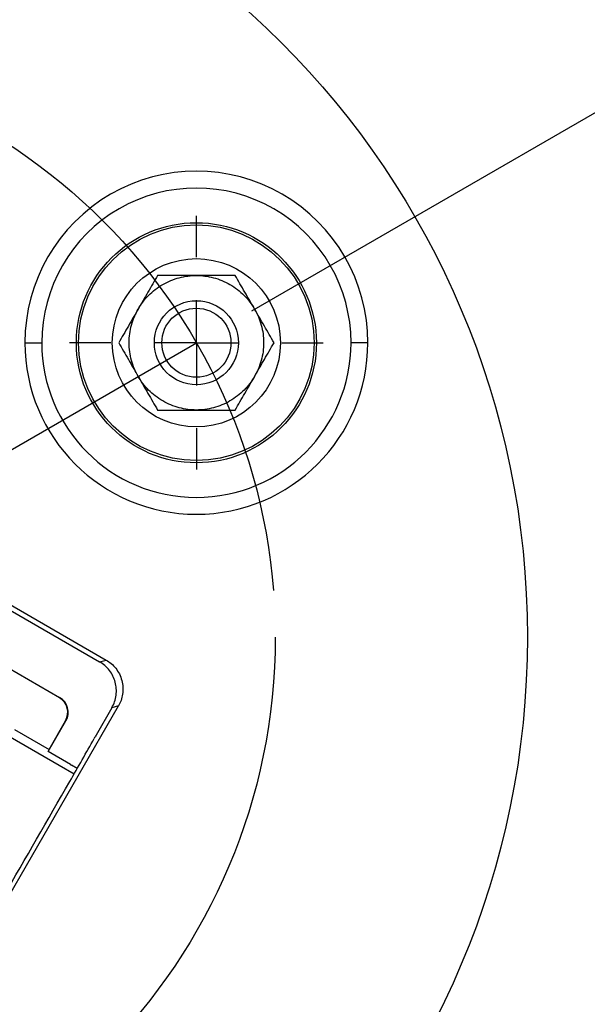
# Model space of a CAD drawing. Header units: millimetres. Extents: x 19 to 819, y 19 to 629.
# Tile 12 of 16: x 203 to 237, y 196 to 255. Entities that reach past the tile are written whole.
import ezdxf

# ---------------------------------------------------------------- set-up
doc = ezdxf.new("R2010")
doc.units = ezdxf.units.MM
doc.header["$LTSCALE"] = 3
doc.linetypes.add('SLD-Center', pattern=[19.05, 15.24, -1.27, 1.27, -1.27])
doc.linetypes.add('SLD-Solid', pattern=[0])
doc.layers.add('CENTER', color=40, linetype='SLD-Center')
doc.layers.add('DIMENSIONS', color=140, linetype='SLD-Solid', lineweight=25)
doc.styles.add('SLDTEXTSTYLE0', font='TXT', dxfattribs={"width": 0.7})
doc.dimstyles.new('SLDDIMSTYLE2', dxfattribs={"dimtxt": 6.474023, "dimasz": 9.906, "dimexe": 0, "dimexo": 0.0625, "dimgap": 1.618506, "dimtad": 0, "dimtih": 1, "dimtoh": 1, "dimdec": 4, "dimlfac": 3, "dimzin": 12, "dimdsep": 46, "dimtxsty": 'SLDTEXTSTYLE0', "dimsah": 1, "dimcen": 0.09, "dimadec": 0, "dimazin": 3, "dimtfac": 1, "dimtdec": 0, "dimtofl": 0, "dimtmove": 0, "dimatfit": 3, "dimfxl": 0, "dimfrac": 2, "dimtolj": 1, "dimtzin": 12, "dimarcsym": 0})
doc.dimstyles.new('SLDDIMSTYLE3', dxfattribs={"dimtxt": 6.474023, "dimasz": 9.906, "dimexe": 0, "dimexo": 0.0625, "dimgap": 1.618506, "dimtad": 0, "dimtih": 1, "dimtoh": 1, "dimrnd": 1e-09, "dimzin": 4, "dimdsep": 46, "dimtxsty": 'SLDTEXTSTYLE0', "dimsah": 1, "dimcen": 0, "dimadec": 0, "dimazin": 1, "dimtfac": 1, "dimtofl": 0, "dimtmove": 0, "dimatfit": 3, "dimfxl": 0, "dimfrac": 2, "dimtolj": 1, "dimtzin": 12, "dimarcsym": 0})

# ---------------------------------------------------------------- blocks, each defined once
blk = doc.blocks.new('_D_5')
at = {"layer": 'DIMENSIONS'}
for p, q in [((217.006, 237.613), (268.703, 267.461)), ((183.396, 179.398), (183.396, 119.704))]:
    blk.add_line(p, q, dxfattribs=at)
for start, end in [(332.72833, 30), (270, 324.98103)]:
    blk.add_arc((183.396, 218.208), 88.979, start, end, dxfattribs=at)
for points in [[(260.454, 262.698), (263.564, 253.17), (266.284, 254.546)], [(183.396, 129.229), (193.371, 128.256), (193.202, 131.3)]]:
    blk.add_solid(points, dxfattribs=at)
at = {"layer": 'DIMENSIONS', "insert": (249.241, 175.333), "char_height": 6.35, "attachment_point": 1, "style": 'SLDTEXTSTYLE0'}
blk.add_mtext('120°', dxfattribs=at)
blk = doc.blocks.new('_D_6')
at = {"layer": 'DIMENSIONS'}
for p, q in [((160.016, 192.162), (133.187, 162.273)), ((87.63, 171.675), (85.456, 171.675)), ((85.456, 171.675), (85.456, 161.385)), ((106.868, 171.675), (109.042, 171.675)), ((109.042, 171.675), (109.042, 161.385)), ((133.187, 162.273), (116.518, 162.273)), ((85.456, 161.385), (87.63, 161.385)), ((109.042, 161.385), (106.868, 161.385))]:
    blk.add_line(p, q, dxfattribs=at)
blk.add_solid([(160.016, 192.162), (152.265, 185.809), (154.533, 183.773)], dxfattribs=at)
at = {"layer": 'DIMENSIONS', "char_height": 6.35, "attachment_point": 1, "style": 'SLDTEXTSTYLE0'}
for s, insert in [('%%c', (82.743, 181.31)), ('70.0', (92.518, 181.31)), ('2.76', (87.63, 169.571)), ('B.C.', (88.306, 157.832))]:
    blk.add_mtext(s, dxfattribs=dict(at, insert=insert))
blk = doc.blocks.new('SW_CENTERMARKSYMBOL_1')
at = {"layer": 'CENTER', "color": 0}
for p, q in [((0, 5.08), (0, 7.54)), ((0, 0), (0, 2.54)), ((-5.08, 0), (-7.54, 0)), ((0, 0), (-2.54, 0)), ((0, 0), (0, -2.54)), ((0, 0), (2.54, 0)), ((5.08, 0), (7.54, 0)), ((0, -5.08), (0, -7.54))]:
    blk.add_line(p, q, dxfattribs=at)

msp = doc.modelspace()

# ---------------------------------------------------------------- linework, layer by layer
for p, q in [((183.160509, 231.37648), (208.340316, 216.838911)), ((183.26532, 230.985318), (207.949155, 216.7341)), ((205.557074, 214.593332), (182.174388, 228.093332)), ((182.188352, 228.117518), (205.571038, 214.617518)), ((207.949155, 216.7341), (208.340316, 216.838911)), ((205.557074, 214.593332), (205.571038, 214.617518)), ((196.469013, 192.279648), (209.071921, 214.108525)), ((208.680759, 214.003713), (207.73705, 212.36916)), ((209.071921, 214.108525), (208.680759, 214.003713)), ((204.894922, 211.390594), (205.947286, 213.213342)), ((204.940726, 211.525786), (205.923099, 213.227306)), ((205.923099, 213.227306), (205.947286, 213.213342)), ((202.885837, 212.712177), (204.940726, 211.525786)), ((202.634563, 212.277155), (205.550339, 210.59373)), ((204.940726, 211.525786), (204.894922, 211.390594)), ((206.226648, 210.621722), (204.894922, 211.390594)), ((205.550339, 210.59373), (206.441288, 210.079341)), ((206.226648, 210.621722), (206.286104, 210.587394)), ((206.620898, 210.394101), (206.286104, 210.587394))]:
    msp.add_line(p, q)
for centre, radius in [((183.395541, 218.20843), 50), ((213.70643, 235.70843), 7.139683), ((213.70643, 235.70843), 7.006984), ((213.70643, 235.70843), 5), ((213.70643, 235.70843), 2.5), ((213.70643, 235.70843), 2.055)]:
    msp.add_circle(centre, radius)
for centre, radius, start, end in [((213.70643, 235.70843), 10.200156, 359.99999998, 179.99999998), ((213.70643, 235.70843), 9.200015, 359.99999998, 179.99999998), ((213.70643, 235.70843), 10.200156, 179.99999998, 359.99999998), ((213.70643, 235.70843), 9.200015, 179.99999998, 359.99999998), ((205.057074, 213.727306), 1, 330, 60), ((205.057074, 213.727306), 1.027928, 330, 60)]:
    msp.add_arc(centre, radius, start, end)
for points, knots in [([(211.397029, 239.70843), (211.209115, 239.382953), (211.01866, 239.053075), (210.632576, 238.384358), (210.438008, 238.047356), (210.242328, 237.70843)], [0, 0, 0, 0, 0.5, 0.5, 1, 1, 1, 1]), ([(210.242328, 237.70843), (210.408995, 237.997105), (210.618089, 238.274619), (211.112159, 238.77322), (211.397029, 238.993898), (212.015831, 239.351164), (212.349379, 239.487529), (213.028215, 239.666106), (213.373096, 239.70843), (213.70643, 239.70843)], [0, 0, 0, 0, 0.25, 0.25, 0.5, 0.5, 0.75, 0.75, 1, 1, 1, 1]), ([(213.70643, 239.70843), (213.314175, 239.70843), (212.925818, 239.70843), (212.155629, 239.70843), (211.773399, 239.70843), (211.397029, 239.70843)], [0, 0, 0, 0, 0.5, 0.5, 1, 1, 1, 1]), ([(213.70643, 239.70843), (214.039483, 239.70843), (214.384137, 239.666179), (215.062702, 239.487794), (215.396207, 239.351545), (216.01509, 238.994419), (216.300081, 238.773761), (216.794454, 238.275022), (217.003724, 237.997348), (217.170531, 237.70843)], [0, 0, 0, 0, 0.25, 0.25, 0.5, 0.5, 0.75, 0.75, 1, 1, 1, 1]), ([(216.015831, 239.70843), (215.640002, 239.70843), (215.259093, 239.70843), (214.486921, 239.70843), (214.097789, 239.70843), (213.70643, 239.70843)], [0, 0, 0, 0, 0.5, 0.5, 1, 1, 1, 1]), ([(217.170531, 237.70843), (216.974405, 238.04813), (216.780227, 238.384457), (216.39513, 239.051464), (216.204015, 239.382485), (216.015831, 239.70843)], [0, 0, 0, 0, 0.5, 0.5, 1, 1, 1, 1]), ([(210.242328, 237.70843), (210.046201, 237.368727), (209.852022, 237.0324), (209.466928, 236.365397), (209.275813, 236.034376), (209.087628, 235.70843)], [0, 0, 0, 0, 0.5, 0.5, 1, 1, 1, 1]), ([(210.242328, 233.70843), (210.075661, 233.997105), (209.939874, 234.316942), (209.755108, 234.994121), (209.70643, 235.351164), (209.70643, 236.065695), (209.755108, 236.422739), (209.939874, 237.099917), (210.075661, 237.419754), (210.242328, 237.70843)], [0, 0, 0, 0, 0.25, 0.25, 0.5, 0.5, 0.75, 0.75, 1, 1, 1, 1]), ([(217.170531, 237.70843), (217.337198, 237.419754), (217.472985, 237.099917), (217.657751, 236.422739), (217.70643, 236.065695), (217.70643, 235.351164), (217.657751, 234.994121), (217.472985, 234.316942), (217.337198, 233.997105), (217.170531, 233.70843)], [0, 0, 0, 0, 0.25, 0.25, 0.5, 0.5, 0.75, 0.75, 1, 1, 1, 1]), ([(218.325232, 235.70843), (218.137318, 236.033906), (217.946863, 236.363784), (217.560779, 237.032501), (217.366211, 237.369503), (217.170531, 237.70843)], [0, 0, 0, 0, 0.5, 0.5, 1, 1, 1, 1]), ([(209.087628, 235.70843), (209.275542, 235.382953), (209.465996, 235.053075), (209.852081, 234.384358), (210.046649, 234.047356), (210.242328, 233.70843)], [0, 0, 0, 0, 0.5, 0.5, 1, 1, 1, 1]), ([(217.170531, 233.70843), (217.366659, 234.048132), (217.560837, 234.384459), (217.945931, 235.051462), (218.137047, 235.382483), (218.325232, 235.70843)], [0, 0, 0, 0, 0.5, 0.5, 1, 1, 1, 1]), ([(213.70643, 231.70843), (213.373096, 231.70843), (213.028215, 231.750753), (212.349379, 231.92933), (212.015831, 232.065695), (211.397029, 232.422961), (211.112159, 232.643639), (210.618089, 233.14224), (210.408995, 233.419754), (210.242328, 233.70843)], [0, 0, 0, 0, 0.25, 0.25, 0.5, 0.5, 0.75, 0.75, 1, 1, 1, 1]), ([(210.242328, 233.70843), (210.438455, 233.368727), (210.632634, 233.0324), (211.017728, 232.365397), (211.208844, 232.034376), (211.397029, 231.70843)], [0, 0, 0, 0, 0.5, 0.5, 1, 1, 1, 1]), ([(217.170531, 233.70843), (217.003865, 233.419754), (216.794771, 233.14224), (216.3007, 232.643639), (216.015831, 232.422961), (215.397029, 232.065695), (215.063481, 231.92933), (214.384644, 231.750753), (214.039763, 231.70843), (213.70643, 231.70843)], [0, 0, 0, 0, 0.25, 0.25, 0.5, 0.5, 0.75, 0.75, 1, 1, 1, 1]), ([(216.015831, 231.70843), (216.203745, 232.033906), (216.3942, 232.363784), (216.780284, 233.032501), (216.974852, 233.369503), (217.170531, 233.70843)], [0, 0, 0, 0, 0.5, 0.5, 1, 1, 1, 1]), ([(211.397029, 231.70843), (211.772857, 231.70843), (212.153766, 231.70843), (212.925935, 231.70843), (213.315071, 231.70843), (213.70643, 231.70843)], [0, 0, 0, 0, 0.5, 0.5, 1, 1, 1, 1]), ([(213.70643, 231.70843), (214.098684, 231.70843), (214.487041, 231.70843), (215.25723, 231.70843), (215.639461, 231.70843), (216.015831, 231.70843)], [0, 0, 0, 0, 0.5, 0.5, 1, 1, 1, 1]), ([(208.88064, 215.520481), (208.814658, 215.766729), (208.697067, 216.009574), (208.374307, 216.430095), (208.170069, 216.606555), (207.949155, 216.7341)], [0, 0, 0, 0, 0.5, 0.5, 1, 1, 1, 1]), ([(208.340316, 216.838911), (208.54444, 216.72106), (208.743129, 216.556776), (209.071929, 216.142048), (209.200393, 215.891796), (209.343211, 215.358789), (209.357085, 215.077832), (209.2797, 214.554267), (209.189772, 214.312649), (209.071921, 214.108525)], [0, 0, 0, 0, 0.25, 0.25, 0.5, 0.5, 0.75, 0.75, 1, 1, 1, 1]), ([(208.680759, 214.003713), (208.808304, 214.224628), (208.896949, 214.479566), (208.966208, 215.005127), (208.946622, 215.274233), (208.88064, 215.520481)], [0, 0, 0, 0, 0.5, 0.5, 1, 1, 1, 1]), ([(206.172841, 209.608898), (206.429192, 210.054172), (206.67508, 210.48652), (207.156675, 211.33864), (207.392782, 211.75895), (207.62852, 212.178678)], [0, 0, 0, 0, 0.5, 0.5, 1, 1, 1, 1])]:
    msp.add_open_spline(points, degree=3, knots=knots)
for points in [[(203.506274, 235.70843), (203.751202, 235.70843), (204.083911, 235.70843), (204.506414, 235.70843)], [(223.906586, 235.70843), (223.661657, 235.70843), (223.328948, 235.70843), (222.906445, 235.70843)], [(207.73705, 212.36916), (207.699534, 212.304181), (207.66333, 212.240656), (207.62852, 212.178678)], [(202.231604, 202.782474), (203.548142, 205.056336), (204.861888, 207.331811), (206.172841, 209.608898)]]:
    msp.add_open_spline(points, degree=3)
at = {"layer": 'CENTER'}
msp.add_line((183.395541, 218.20843), (213.70643, 235.70843), dxfattribs=at)
at = {"layer": 'CENTER', "linetype": 'SLD-Center'}
msp.add_circle((183.395541, 218.20843), 35, dxfattribs=at)

# ---------------------------------------------------------------- block references
at = {"layer": 'CENTER'}
msp.add_blockref('SW_CENTERMARKSYMBOL_1', (213.70643, 235.70843), dxfattribs=at)

# ---------------------------------------------------------------- dimensions: what is measured, and where the dimension line sits
at = {"layer": 'DIMENSIONS'}
dim = msp.add_angular_dim_2l(base=(224.468583, 139.275955), line1=((183.395541, 183.20843), (183.395541, 218.20843)), line2=((213.70643, 235.70843), (183.395541, 218.20843)), dimstyle='SLDDIMSTYLE2', dxfattribs=at)
dim.commit()
dim.dimension.update_dxf_attribs({"geometry": '_D_5', "text_midpoint": (259.612718, 172.292503), "dimtype": 162})
dim = msp.add_diameter_dim_2p(p1=(206.775009, 244.254552), p2=(160.016073, 192.162307), text='<>\\PB.C.', dimstyle='SLDDIMSTYLE3', dxfattribs=at)
dim.commit()
dim.dimension.update_dxf_attribs({"geometry": '_D_6', "text_midpoint": (97.249319, 165.618725), "dimtype": 163})

doc.saveas('drawing.dxf')
